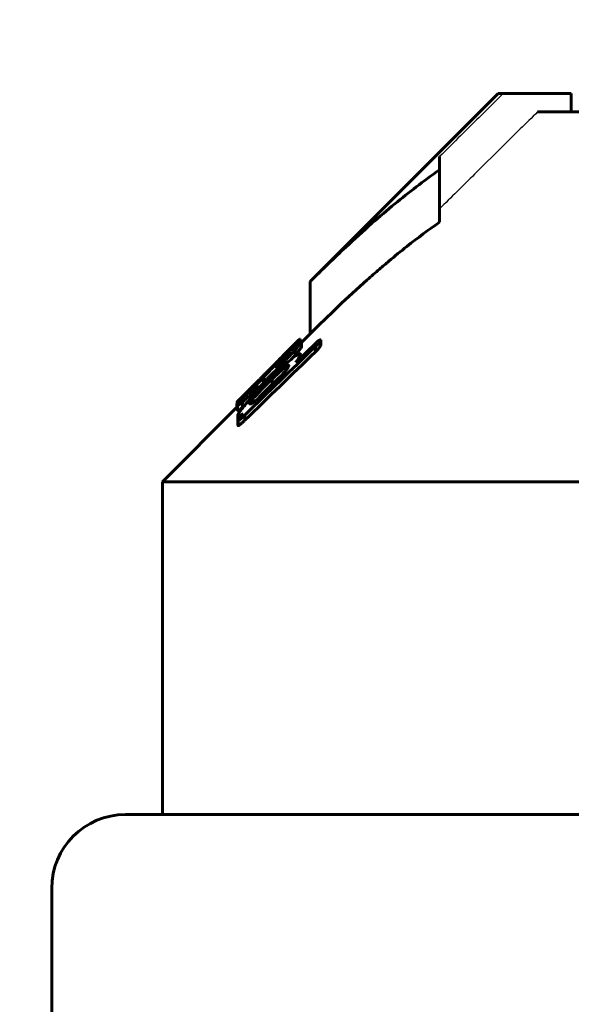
# Model space of a CAD drawing. Header units: millimetres. Extents: x 0 to 841, y 0 to 594.
# Tile 18 of 22: x 582 to 597, y 360 to 387. Entities that reach past the tile are written whole.
import ezdxf

# ---------------------------------------------------------------- set-up
doc = ezdxf.new("R2010")
doc.units = ezdxf.units.MM
for name, pattern in [('K5LT-1', [0]), ('K5LT_BASIC', [0]), ('K5LT_THIN', [0])]:
    doc.linetypes.add(name, pattern=pattern)
doc.layers.add('Системный слой', color=7, linetype='Continuous')
doc.layers.add('Системный слой (1)', color=251, linetype='Continuous', true_color=0x6c6c6c)
doc.styles.add('KDIMTEXTSTYLE', font='txt', dxfattribs={"width": 0.96, "oblique": 15, "height": 5})
doc.styles.add('KTEXTSTYLE', font='txt', dxfattribs={"width": 0.96, "height": 5})
doc.dimstyles.new('KDIMSTYLE (1.00)', dxfattribs={"dimtxt": 5, "dimasz": 1, "dimexe": 2, "dimexo": 0, "dimgap": 1, "dimtad": 1, "dimtxsty": 'KDIMTEXTSTYLE', "dimsah": 1, "dimcen": 0, "dimdle": 1, "dimadec": 0, "dimazin": 0, "dimtfac": 0.667, "dimtmove": 0, "dimatfit": 3, "dimfxl": 1, "dimtvp": 1, "dimtolj": 1, "dimtzin": 0, "dimarcsym": 0})

# ---------------------------------------------------------------- blocks, each defined once
blk = doc.blocks.new('U59')
at = {"layer": 'Системный слой (1)', "color": 150, "linetype": 'K5LT_BASIC', "lineweight": 60, "true_color": 0x0080ff}
for p, q in [((589.901, 377.988), (589.896, 377.982)), ((589.904, 377.99), (589.901, 377.988)), ((589.904, 377.989), (589.905, 377.99)), ((589.905, 377.99), (589.904, 377.99))]:
    blk.add_line(p, q, dxfattribs=at)
blk = doc.blocks.new('U60')
at = {"layer": 'Системный слой (1)', "color": 150, "linetype": 'K5LT_BASIC', "lineweight": 60, "true_color": 0x0080ff}
for p, q in [((588.929, 376.788), (588.927, 376.803)), ((588.931, 376.771), (588.929, 376.788)), ((588.933, 376.752), (588.931, 376.771))]:
    blk.add_line(p, q, dxfattribs=at)
blk = doc.blocks.new('U64')
at = {"layer": 'Системный слой (1)', "color": 150, "linetype": 'K5LT_BASIC', "lineweight": 60, "true_color": 0x0080ff}
for p, q in [((588.197, 376.227), (588.198, 376.23)), ((588.198, 376.23), (588.2, 376.235)), ((588.2, 376.235), (588.204, 376.241))]:
    blk.add_line(p, q, dxfattribs=at)
blk = doc.blocks.new('U67')
at = {"layer": 'Системный слой (1)', "color": 150, "linetype": 'K5LT_BASIC', "lineweight": 60, "true_color": 0x0080ff}
for p, q in [((589.684, 377.451), (589.714, 377.485)), ((589.714, 377.485), (589.744, 377.518)), ((589.744, 377.518), (589.773, 377.551))]:
    blk.add_line(p, q, dxfattribs=at)
blk = doc.blocks.new('U70')
at = {"layer": 'Системный слой (1)', "color": 150, "linetype": 'K5LT_BASIC', "lineweight": 60, "true_color": 0x0080ff}
for p, q in [((589.905, 377.944), (589.92, 377.954)), ((589.92, 377.954), (589.929, 377.957)), ((589.929, 377.957), (589.932, 377.954))]:
    blk.add_line(p, q, dxfattribs=at)
blk = doc.blocks.new('U76')
at = {"layer": 'Системный слой (1)', "color": 150, "linetype": 'K5LT_BASIC', "lineweight": 60, "true_color": 0x0080ff}
for p, q in [((588.204, 376.148), (588.205, 376.148)), ((588.205, 376.148), (588.208, 376.151)), ((588.208, 376.151), (588.212, 376.155))]:
    blk.add_line(p, q, dxfattribs=at)
blk = doc.blocks.new('U77')
at = {"layer": 'Системный слой (1)', "color": 150, "linetype": 'K5LT_BASIC', "lineweight": 60, "true_color": 0x0080ff}
for p, q in [((588.994, 377.08), (589.865, 377.952)), ((588.254, 376.341), (588.607, 376.693))]:
    blk.add_line(p, q, dxfattribs=at)
blk = doc.blocks.new('U79')
at = {"layer": 'Системный слой (1)', "color": 150, "linetype": 'K5LT_BASIC', "lineweight": 60, "true_color": 0x0080ff}
for p, q in [((589.947, 377.892), (590.181, 378.126)), ((586.181, 374.126), (588.204, 376.149))]:
    blk.add_line(p, q, dxfattribs=at)
blk = doc.blocks.new('U81')
at = {"layer": 'Системный слой (1)', "color": 150, "linetype": 'K5LT_BASIC', "lineweight": 60, "true_color": 0x0080ff}
for p, q in [((588.351, 376.142), (588.37, 376.157)), ((588.37, 376.157), (588.389, 376.173)), ((588.389, 376.173), (588.408, 376.19))]:
    blk.add_line(p, q, dxfattribs=at)
blk = doc.blocks.new('U87')
at = {"layer": 'Системный слой (1)', "color": 150, "linetype": 'K5LT_BASIC', "lineweight": 60, "true_color": 0x0080ff}
for p, q in [((589.004, 376.619), (588.923, 376.538)), ((588.845, 376.457), (588.77, 376.377)), ((588.923, 376.538), (588.845, 376.457))]:
    blk.add_line(p, q, dxfattribs=at)
blk = doc.blocks.new('U88')
at = {"layer": 'Системный слой (1)', "color": 150, "linetype": 'K5LT_BASIC', "lineweight": 60, "true_color": 0x0080ff}
for p, q in [((588.819, 376.693), (588.77, 376.642)), ((588.868, 376.744), (588.819, 376.693)), ((588.918, 376.795), (588.868, 376.744))]:
    blk.add_line(p, q, dxfattribs=at)
blk = doc.blocks.new('U90')
at = {"layer": 'Системный слой (1)', "color": 150, "linetype": 'K5LT_BASIC', "lineweight": 60, "true_color": 0x0080ff}
for p, q in [((589.152, 376.762), (589.234, 376.84)), ((589.234, 376.84), (589.317, 376.916)), ((589.317, 376.916), (589.398, 376.989))]:
    blk.add_line(p, q, dxfattribs=at)
blk = doc.blocks.new('D12')
at = {"layer": 'Системный слой (1)'}
for points in [[(548.681, 401.203), (553.681, 401.861), (553.181, 401.203), (553.681, 400.544)], [(658.181, 401.203), (653.181, 401.861), (653.681, 401.203), (653.181, 400.544)]]:
    blk.add_hatch(color=7, dxfattribs=at).paths.add_polyline_path(points)
at = {"layer": 'Системный слой (1)', "color": 7, "linetype": 'K5LT_THIN', "lineweight": 18}
for p, q in [((548.681, 297.126), (548.681, 403.203)), ((658.181, 334.068), (658.181, 403.203)), ((548.681, 401.203), (553.681, 401.861)), ((553.681, 401.861), (553.181, 401.203)), ((653.681, 401.203), (653.181, 401.861)), ((653.181, 401.861), (658.181, 401.203)), ((553.681, 400.544), (548.681, 401.203)), ((658.181, 401.203), (548.681, 401.203)), ((553.181, 401.203), (553.681, 400.544)), ((658.181, 401.203), (653.181, 400.544)), ((653.181, 400.544), (653.681, 401.203))]:
    blk.add_line(p, q, dxfattribs=at)
blk.add_wipeout([(596.37, 402.203), (596.37, 409.584), (609.928, 409.584), (609.928, 402.203)]).dxf.layer = 'Системный слой (1)'
at = {"layer": 'Системный слой (1)', "color": 7, "insert": (596.37, 408.79), "char_height": 5, "attachment_point": 1, "style": 'KTEXTSTYLE'}
blk.add_mtext('\\fArial|b0|c204|p34;\\H5.0;\\W1.000;\\Q15;\\fGOST Type AU|b0|i0|c204|p34;\\Q15;\\W0.960;109,5', dxfattribs=at)
blk = doc.blocks.new('KDIMARROW_01')
at = {"layer": 'Системный слой'}
blk.add_hatch(color=0, dxfattribs=at).paths.add_polyline_path([(0, 0), (-5, 0.658), (-4.5, 0), (-5, -0.658)])
at = {"layer": 'Системный слой', "color": 0, "linetype": 'K5LT_THIN', "lineweight": 18}
for p, q in [((-4.5, 0), (-5, 0.658)), ((-5, 0.658), (0, 0)), ((0, 0), (-5, -0.658)), ((-5, -0.658), (-4.5, 0))]:
    blk.add_line(p, q, dxfattribs=at)
at = {"layer": 'Системный слой (1)', "color": 0, "linetype": 'K5LT_THIN', "lineweight": 18}
blk.add_line((470.918, 164.534), (468.918, 164.534), dxfattribs=at)

msp = doc.modelspace()

# ---------------------------------------------------------------- linework, layer by layer
at = {"layer": 'Системный слой (1)', "color": 150, "linetype": 'K5LT_BASIC', "lineweight": 60, "true_color": 0x0080ff}
for p, q in [((590.181, 379.541), (595.267, 384.626)), ((595.267, 384.626), (595.408, 384.626)), ((597.251, 384.626), (595.408, 384.626)), ((597.251, 384.126), (597.251, 384.626)), ((596.336, 384.126), (604.431, 384.126)), ((593.681, 382.919), (593.681, 382.56)), ((593.681, 381.146), (593.681, 382.56)), ((590.181, 378.126), (590.181, 379.541)), ((589.896, 377.982), (589.865, 377.952)), ((589.904, 377.904), (589.904, 377.989)), ((589.905, 377.904), (589.905, 377.99)), ((589.932, 377.921), (589.932, 377.954)), ((589.947, 377.919), (589.947, 377.913)), ((589.947, 377.771), (589.947, 377.913)), ((590.468, 377.819), (590.468, 377.96)), ((589.547, 377.615), (589.494, 377.562)), ((589.547, 377.583), (589.547, 377.615)), ((589.773, 377.551), (589.773, 377.692)), ((589.806, 377.366), (590.321, 377.864)), ((590.321, 377.637), (590.321, 377.779)), ((589.398, 377.472), (589.398, 377.473)), ((589.398, 377.439), (589.398, 377.472)), ((589.467, 377.554), (589.451, 377.537)), ((589.467, 377.547), (589.467, 377.554)), ((589.494, 377.532), (589.494, 377.562)), ((589.625, 377.607), (589.625, 377.599)), ((589.788, 377.351), (589.806, 377.366)), ((589.919, 377.475), (589.919, 377.556)), ((589.32, 377.207), (589.11, 376.995)), ((589.233, 377.277), (589.233, 377.317)), ((589.267, 377.284), (589.31, 377.326)), ((589.267, 377.201), (589.267, 377.284)), ((589.284, 377.216), (589.267, 377.201)), ((589.31, 377.243), (589.31, 377.326)), ((589.32, 377.129), (589.32, 377.207)), ((588.7, 376.779), (588.745, 376.824)), ((588.753, 376.832), (588.753, 376.839)), ((588.927, 376.945), (588.918, 376.936)), ((588.918, 376.795), (588.918, 376.936)), ((588.927, 376.803), (588.927, 376.945)), ((588.937, 376.756), (588.937, 376.862)), ((588.971, 377.016), (588.971, 377.041)), ((589.039, 376.857), (589.066, 376.884)), ((589.11, 376.927), (589.11, 376.995)), ((589.152, 376.762), (589.152, 376.903)), ((588.604, 376.684), (588.604, 376.691)), ((588.77, 376.696), (588.77, 376.69)), ((588.77, 376.585), (588.77, 376.69)), ((588.927, 376.803), (588.918, 376.795)), ((589.004, 376.761), (589.056, 376.811)), ((589.056, 376.669), (589.004, 376.619)), ((589.152, 376.733), (589.013, 376.598)), ((588.204, 376.148), (588.204, 376.289)), ((588.29, 376.305), (588.29, 376.367)), ((588.351, 376.142), (588.351, 376.283)), ((588.603, 376.247), (588.603, 376.327)), ((588.639, 376.542), (588.622, 376.526)), ((588.639, 376.448), (588.639, 376.542)), ((588.197, 376.143), (588.197, 376.227)), ((588.212, 376.059), (588.212, 376.201)), ((588.219, 375.786), (588.219, 375.913)), ((588.219, 375.644), (588.219, 375.786)), ((588.227, 375.65), (588.227, 375.791)), ((588.411, 375.788), (588.411, 375.93)), ((586.181, 374.126), (626.181, 374.126)), ((586.181, 365.126), (586.181, 374.126)), ((627.181, 365.126), (585.181, 365.126)), ((583.181, 363.126), (583.181, 356.626))]:
    msp.add_line(p, q, dxfattribs=at)
msp.add_arc((585.181, 363.126), 2, 90, 180, dxfattribs=at)
at = {"layer": 'Системный слой (1)', "color": 7, "linetype": 'K5LT-1'}
for points, knots in [([(595.408, 384.626), (595.311, 384.531), (595.117, 384.339), (594.732, 383.959), (594.254, 383.485), (593.872, 383.108), (593.681, 382.919)], [0, 0, 0, 0, 0.265357, 0.530715, 1.053192, 1.575669, 1.575669, 1.575669, 1.575669]), ([(596.336, 384.126), (596.18, 383.974), (595.903, 383.7), (595.529, 383.331), (595.116, 382.923), (594.508, 382.323), (593.998, 381.818), (593.681, 381.505)], [0, 0, 0, 0, 0.920958, 1.645292, 2.221876, 3.375046, 5.255882, 5.255882, 5.255882, 5.255882])]:
    msp.add_open_spline(points, degree=3, knots=knots, dxfattribs=at)
at = {"layer": 'Системный слой (1)', "color": 150, "linetype": 'K5LT_BASIC', "lineweight": 60, "true_color": 0x0080ff}
for points, knots in [([(593.681, 382.56), (593.468, 382.412), (593.062, 382.115), (592.453, 381.631), (591.817, 381.09), (591.051, 380.394), (590.499, 379.858), (590.181, 379.541)], [0, 0, 0, 0, 1.387012, 2.67714, 4.083997, 5.726255, 8, 8, 8, 8]), ([(593.681, 381.146), (593.383, 380.939), (592.924, 380.596), (592.387, 380.159), (592.029, 379.855), (591.566, 379.451), (590.939, 378.872), (590.43, 378.375), (590.181, 378.126)], [0, 0, 0, 0, 2.185745, 3.417475, 4.071931, 4.932283, 6.997768, 9, 9, 9, 9]), ([(589.547, 377.615), (589.589, 377.658), (589.651, 377.721), (589.721, 377.793), (589.766, 377.84), (589.805, 377.882), (589.839, 377.918), (589.877, 377.959), (589.895, 377.979), (589.904, 377.989)], [0, 0, 0, 0, 2.273685, 3.355271, 4.284494, 5.357621, 6.484484, 7.542467, 10, 10, 10, 10]), ([(589.773, 377.692), (589.796, 377.719), (589.835, 377.765), (589.878, 377.818), (589.904, 377.85), (589.919, 377.87), (589.932, 377.887), (589.943, 377.903), (589.947, 377.911), (589.947, 377.913)], [0, 0, 0, 0, 2.963332, 5.200655, 6.362138, 7.171566, 7.883199, 9.043892, 10, 10, 10, 10]), ([(589.947, 377.919), (589.947, 377.923), (589.944, 377.925), (589.935, 377.923), (589.925, 377.918), (589.905, 377.905), (589.872, 377.88), (589.838, 377.852), (589.825, 377.84)], [0, 0, 0, 0, 1.936459, 2.86756, 3.751504, 4.61403, 7.353777, 9, 9, 9, 9]), ([(590.468, 377.96), (590.465, 377.963), (590.458, 377.965), (590.446, 377.962), (590.438, 377.959), (590.428, 377.953), (590.415, 377.945), (590.399, 377.933), (590.383, 377.92), (590.357, 377.898), (590.336, 377.878), (590.321, 377.864)], [0, 0, 0, 0, 3.10265, 3.791725, 4.453216, 5.390776, 6.410508, 7.427524, 8.403077, 9.368739, 12, 12, 12, 12]), ([(590.321, 377.779), (590.335, 377.793), (590.358, 377.816), (590.386, 377.845), (590.407, 377.869), (590.426, 377.893), (590.45, 377.927), (590.462, 377.948), (590.468, 377.96)], [0, 0, 0, 0, 1.869476, 2.974361, 3.886359, 5.09942, 6.318686, 9, 9, 9, 9]), ([(589.084, 377.129), (589.16, 377.204), (589.272, 377.316), (589.402, 377.443), (589.48, 377.519), (589.549, 377.585), (589.641, 377.673), (589.735, 377.76), (589.799, 377.818), (589.825, 377.84)], [0, 0, 0, 0, 2.92167, 4.300563, 5.008664, 5.99317, 7.027723, 8.766088, 10, 10, 10, 10]), ([(589.32, 377.207), (589.372, 377.26), (589.453, 377.344), (589.559, 377.456), (589.661, 377.567), (589.731, 377.644), (589.773, 377.692)], [0, 0, 0, 0, 2.219108, 3.511816, 4.774255, 7, 7, 7, 7]), ([(589.547, 377.628), (589.526, 377.607), (589.491, 377.571), (589.454, 377.533), (589.435, 377.513), (589.424, 377.502), (589.415, 377.492), (589.406, 377.482), (589.4, 377.475), (589.398, 377.473), (589.398, 377.473)], [0, 0, 0, 0, 3.796826, 6.467777, 7.275525, 7.800207, 8.901204, 9.444556, 10.420999, 11, 11, 11, 11]), ([(589.467, 377.554), (589.488, 377.574), (589.515, 377.602), (589.542, 377.629), (589.555, 377.642), (589.566, 377.652), (589.575, 377.661), (589.587, 377.673), (589.59, 377.675), (589.59, 377.675)], [0, 0, 0, 0, 3.068731, 4.112196, 4.811181, 5.640567, 6.545768, 7.428993, 10, 10, 10, 10]), ([(589.59, 377.675), (589.59, 377.675), (589.587, 377.671), (589.574, 377.657), (589.558, 377.64), (589.547, 377.628)], [0, 0, 0, 0, 1.589038, 3.352301, 6, 6, 6, 6]), ([(589.773, 377.551), (589.796, 377.577), (589.835, 377.624), (589.878, 377.677), (589.904, 377.709), (589.919, 377.728), (589.932, 377.746), (589.943, 377.762), (589.947, 377.769), (589.947, 377.771)], [0, 0, 0, 0, 2.963332, 5.200655, 6.362138, 7.171566, 7.883199, 9.043892, 10, 10, 10, 10]), ([(590.321, 377.637), (590.335, 377.651), (590.358, 377.674), (590.386, 377.704), (590.407, 377.728), (590.426, 377.752), (590.45, 377.785), (590.462, 377.806), (590.468, 377.819)], [0, 0, 0, 0, 1.869476, 2.974361, 3.886359, 5.09942, 6.318686, 9, 9, 9, 9]), ([(589.788, 377.534), (589.734, 377.493), (589.632, 377.41), (589.506, 377.299), (589.389, 377.193), (589.253, 377.066), (589.133, 376.95), (589.066, 376.884)], [0, 0, 0, 0, 2.034299, 3.634396, 4.182506, 5.82133, 8, 8, 8, 8]), ([(589.233, 377.317), (589.238, 377.323), (589.251, 377.336), (589.275, 377.361), (589.304, 377.391), (589.344, 377.43), (589.395, 377.481), (589.435, 377.521), (589.451, 377.537)], [0, 0, 0, 0, 1.477882, 3.134309, 4.242948, 5.483359, 7.56181, 9, 9, 9, 9]), ([(589.284, 377.216), (589.327, 377.26), (589.392, 377.328), (589.463, 377.405), (589.509, 377.454), (589.547, 377.497), (589.579, 377.534), (589.598, 377.557), (589.61, 377.572), (589.617, 377.583), (589.623, 377.593), (589.625, 377.597), (589.625, 377.599)], [0, 0, 0, 0, 3.763365, 5.633026, 6.63327, 8.20134, 9.581937, 10.388783, 10.994965, 11.586817, 12.113769, 13, 13, 13, 13]), ([(589.625, 377.607), (589.625, 377.608), (589.623, 377.608), (589.62, 377.607), (589.612, 377.603), (589.598, 377.592), (589.575, 377.573), (589.548, 377.549), (589.513, 377.517), (589.475, 377.482), (589.408, 377.419), (589.353, 377.367), (589.31, 377.326)], [0, 0, 0, 0, 0.740399, 1.092744, 1.535769, 2.727457, 3.574521, 4.697011, 6.049138, 7.518233, 8.715219, 13, 13, 13, 13]), ([(589.398, 377.472), (589.398, 377.472), (589.398, 377.472), (589.401, 377.474), (589.407, 377.479), (589.418, 377.489), (589.431, 377.502), (589.456, 377.526), (589.478, 377.547), (589.494, 377.562)], [0, 0, 0, 0, 0.537764, 1.106019, 2.509664, 3.479782, 4.7314, 6.268405, 10, 10, 10, 10]), ([(589.919, 377.556), (589.919, 377.568), (589.915, 377.583), (589.898, 377.589), (589.88, 377.586), (589.86, 377.578), (589.831, 377.563), (589.803, 377.544), (589.788, 377.534)], [0, 0, 0, 0, 2.579585, 4.422335, 5.358451, 6.136224, 7.662557, 9, 9, 9, 9]), ([(589.788, 377.351), (589.808, 377.376), (589.836, 377.415), (589.874, 377.471), (589.902, 377.517), (589.915, 377.545), (589.919, 377.556)], [0, 0, 0, 0, 2.121315, 3.312588, 5.328849, 7, 7, 7, 7]), ([(589.084, 377.129), (589.024, 377.068), (588.889, 376.933), (588.757, 376.799), (588.684, 376.725)], [0, 0, 0, 0, 2.241787, 5, 5, 5, 5]), ([(588.971, 377.041), (588.994, 377.064), (589.032, 377.103), (589.083, 377.157), (589.129, 377.206), (589.177, 377.257), (589.21, 377.293), (589.228, 377.313), (589.233, 377.317)], [0, 0, 0, 0, 1.438712, 2.610717, 4.093091, 5.948525, 8.277741, 9, 9, 9, 9]), ([(589.606, 377.262), (589.606, 377.267), (589.604, 377.273), (589.595, 377.274), (589.588, 377.272), (589.58, 377.269), (589.568, 377.263), (589.549, 377.252), (589.522, 377.233), (589.487, 377.206), (589.446, 377.172), (589.395, 377.128), (589.335, 377.075), (589.251, 376.997), (589.189, 376.939), (589.152, 376.903)], [0, 0, 0, 0, 1.419976, 2.193205, 2.577819, 3.073541, 3.660976, 4.416159, 5.37604, 6.546957, 7.8067, 9.022101, 10.901205, 12.884471, 16, 16, 16, 16]), ([(589.152, 376.733), (589.196, 376.776), (589.26, 376.84), (589.338, 376.923), (589.403, 376.994), (589.467, 377.068), (589.509, 377.121), (589.527, 377.143)], [0, 0, 0, 0, 2.475456, 3.599815, 4.709859, 6.563193, 8, 8, 8, 8]), ([(589.267, 377.284), (589.266, 377.282), (589.264, 377.28), (589.261, 377.277), (589.26, 377.274), (589.259, 377.273), (589.259, 377.273)], [0, 0, 0, 0, 2.597647, 3.993322, 5.286611, 7, 7, 7, 7]), ([(589.259, 377.273), (589.259, 377.269), (589.26, 377.26), (589.261, 377.247), (589.264, 377.228), (589.266, 377.212), (589.267, 377.201)], [0, 0, 0, 0, 1.476064, 2.709571, 4.133475, 7, 7, 7, 7]), ([(589.527, 377.143), (589.539, 377.158), (589.557, 377.183), (589.585, 377.224), (589.599, 377.247), (589.606, 377.262)], [0, 0, 0, 0, 1.906125, 3.182071, 6, 6, 6, 6]), ([(589.039, 376.857), (588.988, 376.807), (588.912, 376.731), (588.802, 376.619), (588.709, 376.522), (588.591, 376.396), (588.478, 376.272), (588.404, 376.185), (588.376, 376.152)], [0, 0, 0, 0, 1.875129, 2.820369, 4.15254, 5.463049, 7.569774, 9, 9, 9, 9]), ([(588.918, 376.936), (588.875, 376.892), (588.801, 376.816), (588.718, 376.73), (588.659, 376.668), (588.619, 376.625), (588.585, 376.587), (588.563, 376.562), (588.547, 376.542), (588.536, 376.528), (588.529, 376.516), (588.527, 376.51), (588.527, 376.508)], [0, 0, 0, 0, 3.343431, 5.56691, 6.535651, 8.230917, 9.134149, 9.978955, 10.75055, 11.428911, 12.001934, 13, 13, 13, 13]), ([(588.604, 376.691), (588.624, 376.71), (588.657, 376.744), (588.695, 376.781), (588.718, 376.805), (588.733, 376.819), (588.743, 376.829), (588.75, 376.836), (588.753, 376.839), (588.753, 376.839)], [0, 0, 0, 0, 3.368498, 5.749993, 6.673503, 7.930398, 8.617796, 9.049809, 10, 10, 10, 10]), ([(588.727, 376.793), (588.769, 376.835), (588.828, 376.894), (588.909, 376.977), (588.948, 377.017), (588.971, 377.041)], [0, 0, 0, 0, 2.998217, 4.159457, 6, 6, 6, 6]), ([(588.937, 377.023), (588.93, 377.016), (588.919, 377.005), (588.9, 376.984), (588.884, 376.967), (588.865, 376.947), (588.845, 376.926), (588.82, 376.9), (588.798, 376.877), (588.776, 376.855), (588.757, 376.836), (588.745, 376.824)], [0, 0, 0, 0, 2.58186, 4.114594, 5.831193, 6.611258, 8.023195, 9.524466, 10.147335, 10.751827, 12, 12, 12, 12]), ([(588.937, 376.862), (588.937, 376.858), (588.939, 376.854), (588.952, 376.858), (588.963, 376.865), (588.973, 376.871), (588.986, 376.881), (589.007, 376.898), (589.048, 376.934), (589.086, 376.971), (589.11, 376.995)], [0, 0, 0, 0, 2.635039, 4.125445, 4.644679, 5.334432, 6.081141, 6.83002, 8.181819, 11, 11, 11, 11]), ([(589.152, 376.903), (589.152, 376.903), (589.151, 376.903), (589.149, 376.902), (589.147, 376.9), (589.144, 376.896), (589.138, 376.891), (589.129, 376.883), (589.101, 376.856), (589.076, 376.831), (589.056, 376.811)], [0, 0, 0, 0, 0.180883, 0.224617, 0.560933, 0.868357, 1.467904, 2.4455, 3.927846, 11, 11, 11, 11]), ([(588.684, 376.725), (588.636, 376.676), (588.545, 376.581), (588.443, 376.473), (588.366, 376.391), (588.308, 376.326), (588.256, 376.267), (588.226, 376.228), (588.214, 376.209), (588.212, 376.202), (588.212, 376.201)], [0, 0, 0, 0, 2.441954, 4.695184, 5.571529, 6.96942, 8.440313, 9.550802, 10.451761, 11, 11, 11, 11]), ([(588.29, 376.367), (588.313, 376.389), (588.35, 376.424), (588.409, 376.481), (588.464, 376.534), (588.528, 376.596), (588.615, 376.682), (588.682, 376.748), (588.727, 376.793)], [0, 0, 0, 0, 1.803547, 2.705075, 3.980196, 5.254142, 6.527196, 9, 9, 9, 9]), ([(588.7, 376.779), (588.681, 376.76), (588.656, 376.735), (588.624, 376.704), (588.604, 376.684), (588.585, 376.665), (588.566, 376.647), (588.544, 376.626), (588.523, 376.607), (588.513, 376.597), (588.508, 376.593)], [0, 0, 0, 0, 2.099667, 2.852247, 3.688242, 4.599159, 5.50902, 6.598759, 8.664367, 11, 11, 11, 11]), ([(588.508, 376.593), (588.513, 376.598), (588.523, 376.609), (588.542, 376.628), (588.568, 376.655), (588.589, 376.676), (588.604, 376.691)], [0, 0, 0, 0, 1.724336, 3.705465, 4.924195, 7, 7, 7, 7]), ([(588.692, 376.635), (588.681, 376.624), (588.66, 376.606), (588.629, 376.579), (588.6, 376.554), (588.575, 376.533), (588.556, 376.519), (588.542, 376.51), (588.53, 376.504), (588.527, 376.506), (588.527, 376.508)], [0, 0, 0, 0, 1.367712, 2.536686, 4.014001, 5.40562, 6.553756, 7.667699, 8.899966, 11, 11, 11, 11]), ([(588.541, 376.237), (588.541, 376.23), (588.546, 376.223), (588.565, 376.227), (588.584, 376.235), (588.603, 376.247), (588.627, 376.263), (588.655, 376.283), (588.694, 376.314), (588.74, 376.352), (588.797, 376.401), (588.867, 376.463), (588.941, 376.531), (588.992, 376.578), (589.013, 376.598)], [0, 0, 0, 0, 1.985114, 2.993697, 3.625391, 4.538578, 5.128558, 5.946785, 7.04265, 8.300601, 9.521324, 11.295438, 13.456811, 15, 15, 15, 15]), ([(589.004, 376.761), (588.957, 376.714), (588.887, 376.644), (588.8, 376.552), (588.729, 376.475), (588.662, 376.399), (588.619, 376.347), (588.603, 376.327)], [0, 0, 0, 0, 2.521415, 3.728768, 4.904284, 6.767793, 8, 8, 8, 8]), ([(588.639, 376.542), (588.651, 376.554), (588.671, 376.575), (588.699, 376.604), (588.723, 376.63), (588.743, 376.654), (588.759, 376.674), (588.767, 376.685), (588.77, 376.69)], [0, 0, 0, 0, 1.845792, 3.147164, 4.654445, 6.068018, 7.289261, 9, 9, 9, 9]), ([(588.77, 376.696), (588.77, 376.697), (588.767, 376.695), (588.759, 376.69), (588.75, 376.683), (588.739, 376.675), (588.72, 376.659), (588.704, 376.645), (588.692, 376.635)], [0, 0, 0, 0, 1.316651, 2.153321, 3.272513, 4.461128, 5.640155, 9, 9, 9, 9]), ([(589.152, 376.762), (589.152, 376.762), (589.151, 376.762), (589.149, 376.76), (589.147, 376.758), (589.144, 376.755), (589.138, 376.75), (589.129, 376.741), (589.101, 376.714), (589.076, 376.69), (589.056, 376.669)], [0, 0, 0, 0, 0.180883, 0.224617, 0.560933, 0.868357, 1.467904, 2.4455, 3.927846, 11, 11, 11, 11]), ([(588.204, 376.289), (588.204, 376.289), (588.208, 376.292), (588.222, 376.304), (588.248, 376.328), (588.272, 376.351), (588.29, 376.367)], [0, 0, 0, 0, 1.269432, 2.974392, 4.284752, 7, 7, 7, 7]), ([(588.254, 376.341), (588.243, 376.33), (588.228, 376.314), (588.214, 376.3), (588.206, 376.292), (588.204, 376.289), (588.204, 376.289)], [0, 0, 0, 0, 2.614784, 4.009809, 5.265899, 7, 7, 7, 7]), ([(588.212, 376.201), (588.212, 376.196), (588.216, 376.192), (588.232, 376.197), (588.249, 376.206), (588.273, 376.222), (588.305, 376.246), (588.333, 376.268), (588.351, 376.283)], [0, 0, 0, 0, 2.624959, 3.667109, 4.988518, 6.262176, 7.267773, 9, 9, 9, 9]), ([(588.351, 376.283), (588.374, 376.302), (588.414, 376.336), (588.472, 376.386), (588.522, 376.43), (588.572, 376.476), (588.606, 376.509), (588.622, 376.526)], [0, 0, 0, 0, 2.384757, 3.947109, 5.315749, 6.651598, 8, 8, 8, 8]), ([(588.603, 376.327), (588.591, 376.312), (588.576, 376.292), (588.559, 376.269), (588.551, 376.257), (588.546, 376.248), (588.543, 376.242), (588.541, 376.238), (588.541, 376.237)], [0, 0, 0, 0, 3.793472, 5.193896, 6.411554, 7.445349, 8.013854, 9, 9, 9, 9]), ([(588.212, 376.059), (588.212, 376.054), (588.216, 376.05), (588.232, 376.055), (588.249, 376.064), (588.273, 376.08), (588.305, 376.104), (588.333, 376.126), (588.351, 376.142)], [0, 0, 0, 0, 2.624959, 3.667109, 4.988518, 6.262176, 7.267773, 9, 9, 9, 9]), ([(588.376, 376.152), (588.346, 376.115), (588.309, 376.067), (588.26, 376), (588.229, 375.949), (588.219, 375.922), (588.219, 375.913)], [0, 0, 0, 0, 2.445872, 3.331056, 5.246282, 7, 7, 7, 7]), ([(588.219, 375.913), (588.222, 375.908), (588.229, 375.904), (588.247, 375.906), (588.264, 375.911), (588.289, 375.922), (588.321, 375.941), (588.349, 375.958), (588.368, 375.971)], [0, 0, 0, 0, 2.342509, 3.083418, 4.571425, 5.878219, 6.912816, 9, 9, 9, 9]), ([(588.368, 375.971), (588.354, 375.955), (588.331, 375.93), (588.3, 375.896), (588.278, 375.87), (588.26, 375.849), (588.246, 375.83), (588.233, 375.813), (588.222, 375.797), (588.219, 375.789), (588.219, 375.786)], [0, 0, 0, 0, 2.404879, 3.930971, 5.401561, 6.489718, 7.520061, 8.584491, 9.579069, 11, 11, 11, 11]), ([(588.219, 375.786), (588.219, 375.785), (588.219, 375.785), (588.221, 375.786), (588.222, 375.787), (588.225, 375.789), (588.226, 375.79), (588.227, 375.791)], [0, 0, 0, 0, 2.100308, 3.45303, 5.071423, 5.807369, 8, 8, 8, 8]), ([(588.227, 375.791), (588.227, 375.787), (588.23, 375.783), (588.241, 375.786), (588.248, 375.789), (588.257, 375.795), (588.269, 375.803), (588.284, 375.815), (588.303, 375.83), (588.327, 375.851), (588.364, 375.884), (588.393, 375.912), (588.411, 375.93)], [0, 0, 0, 0, 2.498106, 3.127531, 3.780451, 4.46272, 5.210981, 6.111737, 7.169624, 8.3297, 10.050925, 13, 13, 13, 13]), ([(588.227, 375.65), (588.227, 375.645), (588.23, 375.641), (588.241, 375.644), (588.248, 375.648), (588.257, 375.653), (588.269, 375.662), (588.284, 375.673), (588.303, 375.689), (588.327, 375.71), (588.364, 375.743), (588.393, 375.771), (588.411, 375.788)], [0, 0, 0, 0, 2.498106, 3.127531, 3.780451, 4.46272, 5.210981, 6.111737, 7.169624, 8.3297, 10.050925, 13, 13, 13, 13]), ([(588.219, 375.644), (588.219, 375.644), (588.219, 375.644), (588.221, 375.644), (588.222, 375.645), (588.225, 375.647), (588.226, 375.649), (588.227, 375.65)], [0, 0, 0, 0, 2.100308, 3.45303, 5.071423, 5.807369, 8, 8, 8, 8])]:
    msp.add_open_spline(points, degree=3, knots=knots, dxfattribs=at)
for points in [[(590.321, 377.779), (589.683, 377.163), (589.046, 376.547), (588.411, 375.93)], [(590.321, 377.637), (589.683, 377.022), (589.046, 376.406), (588.411, 375.788)], [(588.994, 377.08), (588.972, 377.059), (588.954, 377.04), (588.937, 377.023)], [(588.937, 376.862), (588.933, 376.896), (588.93, 376.924), (588.927, 376.945)]]:
    msp.add_open_spline(points, degree=3, dxfattribs=at)

# ---------------------------------------------------------------- block references
at = {"layer": 'Системный слой (1)'}
for name in ['U79', 'U77', 'U59', 'U70', 'U67', 'U90', 'U88', 'U87', 'U60', 'U64', 'U76', 'U81']:
    msp.add_blockref(name, (0, 0), dxfattribs=at)

# ---------------------------------------------------------------- next in the draw order: dimensions: what is measured, and where the dimension line sits
at = {"layer": 'Системный слой (1)', "color": 7}
dim = msp.add_linear_dim(base=(658.181, 401.203), p1=(548.681, 297.126), p2=(658.181, 334.068), dimstyle='KDIMSTYLE (1.00)', override={"dimexo": 0, "dimpost": '\\fGOST Type AU|b0|c204|p34;\\H5.0;\\W0.960;\\Q15;<>', "dimblk1": 'KDIMARROW_01', "dimblk2": 'KDIMARROW_01', "dimse1": 0, "dimse2": 0, "dimclrt": 7, "dimtol": 1, "dimtp": 0, "dimtm": 0, "dimtdec": 5, "dimtolj": 1}, dxfattribs=at)
dim.commit()
dim.dimension.update_dxf_attribs({"geometry": 'D12', "text_midpoint": (603.431, 401.203), "dimtype": 160})

doc.saveas('drawing.dxf')
